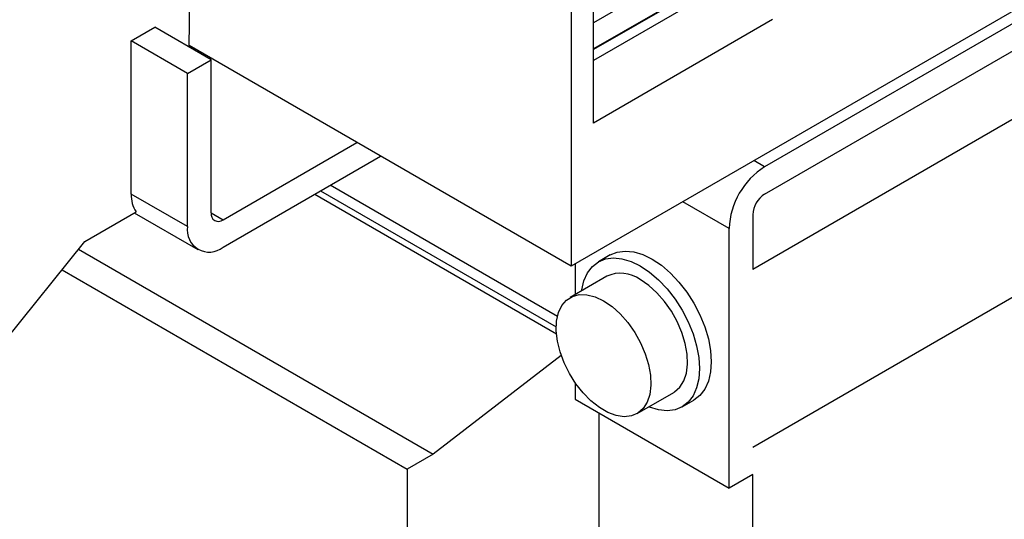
# Model space of a CAD drawing. Header units: millimetres. Extents: x 13 to 546, y 13 to 419.
# Tile 12 of 16: x 455 to 514, y 302 to 332. Entities that reach past the tile are written whole.
import ezdxf

# ---------------------------------------------------------------- set-up
doc = ezdxf.new("R2010")
doc.units = ezdxf.units.MM
doc.header["$LTSCALE"] = 2

msp = doc.modelspace()

# ---------------------------------------------------------------- linework, layer by layer
for p, q in [((528.345, 340.319), (488.374, 317.244)), ((489.703, 325.789), (489.703, 338.752)), ((488.374, 337.984), (488.374, 317.244)), ((465.548, 330.332), (465.621, 335.189)), ((495.478, 335.107), (489.703, 331.773)), ((517.959, 333.588), (499.927, 323.179)), ((495.028, 333.291), (489.703, 330.217)), ((495.055, 333.275), (489.703, 330.185)), ((495.055, 332.611), (489.703, 329.522)), ((500.408, 331.969), (489.703, 325.789)), ((499.927, 321.546), (517.959, 331.955)), ((462.097, 330.692), (463.511, 331.508)), ((466.87, 329.569), (463.511, 331.508)), ((462.097, 321.546), (462.097, 330.692)), ((465.456, 328.753), (462.097, 330.692)), ((488.374, 317.244), (465.549, 330.421)), ((465.456, 328.753), (466.87, 329.569)), ((466.87, 320.424), (466.87, 329.569)), ((465.456, 319.607), (465.456, 328.753)), ((518.666, 328.281), (499.22, 317.055)), ((467.577, 320.015), (475.575, 324.633)), ((467.577, 318.382), (476.99, 323.816)), ((499.927, 323.179), (499.291, 323.546)), ((473.408, 321.749), (487.483, 313.623)), ((487.555, 314.235), (473.974, 322.075)), ((465.456, 319.607), (462.097, 321.546)), ((473.055, 321.544), (487.497, 313.207)), ((497.806, 319.505), (495.048, 321.097)), ((459.325, 318.721), (462.381, 320.486)), ((462.279, 320.427), (466.077, 318.234)), ((466.87, 320.424), (467.577, 320.015)), ((499.22, 320.321), (499.22, 317.055)), ((497.806, 303.991), (497.806, 319.505)), ((454.531, 312.758), (459.325, 318.721)), ((458.951, 318.256), (480.128, 306.031)), ((490.71, 317.915), (490.003, 317.507)), ((499.22, 306.44), (518.666, 317.666)), ((499.22, 306.439), (518.666, 317.665)), ((457.965, 317.03), (478.573, 305.133)), ((488.614, 317.383), (488.614, 315.55)), ((490.503, 316.64), (488.311, 315.375)), ((487.778, 311.919), (480.128, 306.031)), ((488.614, 310.278), (488.614, 309.297)), ((492.311, 308.447), (494.503, 309.712)), ((488.614, 309.297), (497.806, 303.991)), ((495.003, 308.846), (495.71, 309.254)), ((490.028, 308.481), (490.028, 280.383)), ((499.22, 306.44), (499.22, 306.439)), ((480.128, 306.031), (478.573, 305.133)), ((478.573, 305.133), (478.573, 274.104)), ((499.22, 304.807), (497.806, 303.991)), ((499.22, 263.979), (499.22, 304.807))]:
    msp.add_line(p, q)
at = {"flags": 128}
for points in [[(489.003, 315.774), (489.011, 315.831), (489.14, 316.379), (489.353, 316.848), (489.642, 317.227), (490.003, 317.506), (490.425, 317.679), (490.898, 317.741), (491.41, 317.69), (491.95, 317.528), (492.503, 317.259), (493.056, 316.889), (493.595, 316.428), (494.108, 315.887), (494.581, 315.28), (495.003, 314.62), (495.363, 313.925), (495.653, 313.211), (495.865, 312.497), (495.995, 311.799), (496.038, 311.135), (495.995, 310.522), (495.865, 309.974), (495.653, 309.504), (495.363, 309.125), (495.003, 308.846), (494.581, 308.674), (494.108, 308.612), (493.595, 308.663), (493.056, 308.825), (493.002, 308.846)], [(490.71, 317.915), (491.132, 318.087), (491.605, 318.149), (492.117, 318.098), (492.657, 317.936), (493.21, 317.667), (493.763, 317.298), (494.302, 316.837), (494.815, 316.296), (495.288, 315.688), (495.71, 315.028), (496.07, 314.333), (496.36, 313.619), (496.572, 312.905), (496.702, 312.207), (496.745, 311.543), (496.702, 310.93), (496.572, 310.382), (496.36, 309.912), (496.07, 309.534), (495.71, 309.254), (495.71, 309.254)], [(494.503, 309.712), (494.547, 309.739), (494.863, 310.014), (495.104, 310.391), (495.26, 310.858), (495.328, 311.399), (495.306, 311.997), (495.193, 312.633), (494.993, 313.286), (494.714, 313.936), (494.364, 314.562), (493.953, 315.143), (493.497, 315.66), (493.008, 316.098), (492.503, 316.442)], [(490.311, 315.177), (490.816, 314.833), (491.305, 314.395), (491.761, 313.877), (492.172, 313.296), (492.522, 312.671), (492.801, 312.021), (493.001, 311.367), (493.114, 310.731), (493.136, 310.133), (493.068, 309.592), (492.912, 309.126), (492.671, 308.749), (492.355, 308.474), (491.973, 308.309), (491.538, 308.26), (491.063, 308.328), (490.564, 308.511), (490.057, 308.804), (489.558, 309.197), (489.084, 309.677), (488.648, 310.228), (488.266, 310.834), (487.95, 311.474), (487.71, 312.129), (487.553, 312.776), (487.485, 313.395), (487.508, 313.967), (487.621, 314.473), (487.82, 314.896), (488.099, 315.224), (488.45, 315.445), (488.86, 315.552), (489.317, 315.542), (489.806, 315.416), (490.311, 315.177)]]:
    msp.add_lwpolyline(points, dxfattribs=at)
for centre, radius, start, end in [((502.412, 319.295), 4.61, 122.60548, 177.39452), ((463.937, 321.471), 1.841, 177.64879, 212.34716), ((500.755, 320.251), 1.537, 122.60548, 177.39452), ((467.301, 320.354), 0.437, 170.78596, 309.20329), ((466.749, 319.398), 1.31, 170.78596, 309.20329), ((491.338, 314.88), 1.948, 53.3008, 115.38874)]:
    msp.add_arc(centre, radius, start, end)

doc.saveas('drawing.dxf')
